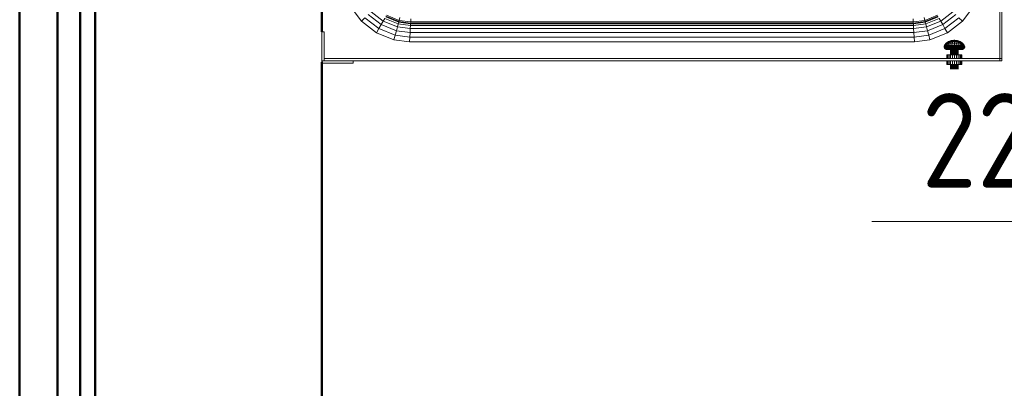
# Model space of a CAD drawing. Header units: millimetres. Extents: x -125 to 25178, y 4748 to 39091.
# Tile 20 of 118: x 11098 to 12401, y 36175 to 36662. Entities that reach past the tile are written whole.
import ezdxf

# ---------------------------------------------------------------- set-up
doc = ezdxf.new("R2010")
doc.units = ezdxf.units.MM
for name, color, linetype, lineweight in [('A-PART-____-MCUT', 2, 'Continuous', 50), ('A-PART-____-OTLN', 2, 'Continuous', 20), ('A-WALL-____-MCUT', 113, 'Continuous', 50), ('A-WALL-____-OTLN', 113, 'Continuous', 20), ('M-EQPM-___-IDEN', 50, 'Continuous', 20), ('M-EQPM-____-OTLN', 50, 'Continuous', 20)]:
    doc.layers.add(name, color=color, linetype=linetype, lineweight=lineweight)
doc.styles.add('GOST Common_1', font='GOST_Common.ttf', dxfattribs={"width": 0.9, "height": 125})

# ---------------------------------------------------------------- blocks, each defined once
blk = doc.blocks.new('Прямая форма - Masonry Block - Structural-612727-В_Этаж 03_Отопление')
at = {"layer": 'A-WALL-____-MCUT', "color": 9}
for p, q in [((2341.5, 400), (0, 400)), ((4120, 400), (2381.5, 400)), ((1247.8, 100), (4120, 100))]:
    blk.add_line(p, q, dxfattribs=at)
blk = doc.blocks.new('Прямая форма - Gypsum Plasterboard - Waterproof-612728-В_Этаж 03_Отопление')
at = {"layer": 'A-WALL-____-MCUT', "color": 9}
for p, q in [((4120, 50), (1247.8, 50)), ((1247.8, 0), (4120, 0))]:
    blk.add_line(p, q, dxfattribs=at)
blk = doc.blocks.new('Прямая форма - Concrete - Structural-612729-В_Этаж 03_Отопление')
at = {"layer": 'A-WALL-____-MCUT', "color": 9}
for p, q in [((4120, 100), (1247.8, 100)), ((1247.8, 80), (4120, 80))]:
    blk.add_line(p, q, dxfattribs=at)
blk = doc.blocks.new('Прямая форма - Insulation - Thermal Break-612730-В_Этаж 03_Отопление')
at = {"layer": 'A-WALL-____-MCUT', "color": 9}
for p, q in [((4120, 80), (0, 80)), ((0, 50), (4120, 50))]:
    blk.add_line(p, q, dxfattribs=at)
blk = doc.blocks.new('Прямая форма - SW - 004-612731-В_Этаж 03_Отопление')
for name in ['Прямая форма - Masonry Block - Structural-612727-В_Этаж 03_Отопление', 'Прямая форма - Concrete - Structural-612729-В_Этаж 03_Отопление', 'Прямая форма - Insulation - Thermal Break-612730-В_Этаж 03_Отопление', 'Прямая форма - Gypsum Plasterboard - Waterproof-612728-В_Этаж 03_Отопление']:
    blk.add_blockref(name, (0, 0))
blk = doc.blocks.new('Family - Masonry Block - Structural-612733-В_Этаж 03_Отопление')
at = {"layer": 'A-PART-____-MCUT', "color": 9}
for p, q in [((2341.5, 400), (0, 400)), ((4120, 400), (2381.5, 400)), ((1247.8, 100), (4120, 100))]:
    blk.add_line(p, q, dxfattribs=at)
blk = doc.blocks.new('Family - Gypsum Plasterboard - Waterproof-612737-В_Этаж 03_Отопление')
at = {"layer": 'A-PART-____-MCUT', "color": 9}
for p, q in [((4120, 50), (1247.8, 50)), ((1247.8, 0), (4120, 0))]:
    blk.add_line(p, q, dxfattribs=at)
blk = doc.blocks.new('Family - Concrete - Structural-612739-В_Этаж 03_Отопление')
at = {"layer": 'A-PART-____-MCUT', "color": 9}
for p, q in [((4120, 100), (1247.8, 100)), ((1247.8, 80), (4120, 80))]:
    blk.add_line(p, q, dxfattribs=at)
blk = doc.blocks.new('Family - Insulation - Thermal Break-612741-В_Этаж 03_Отопление')
at = {"layer": 'A-PART-____-MCUT', "color": 9}
for p, q in [((4120, 80), (0, 80)), ((0, 50), (4120, 50))]:
    blk.add_line(p, q, dxfattribs=at)
blk = doc.blocks.new('Прямая форма - V line-612885-В_Этаж 03_Отопление')
at = {"layer": 'M-EQPM-____-OTLN', "color": 253}
for p, q in [((447, -447), (447, 273)), ((450, 270), (450, -447)), ((-412.8, -377.8), (-397.6, -397.6)), ((412.8, -377.8), (397.6, -397.6)), ((-388.7, -388.7), (-371.5, -401.8)), ((-385, -385), (-368.9, -397.3)), ((-347.9, -396.6), (-364.5, -389.7)), ((364.5, -389.7), (347.9, -396.6)), ((385, -385), (368.9, -397.3)), ((388.7, -388.7), (371.5, -401.8)), ((-397.6, -397.6), (-393, -393)), ((-397.6, -397.6), (-377.8, -412.8)), ((-393, -393), (-374.5, -407.1)), ((-374.5, -407.1), (-371.5, -401.8)), ((-371.5, -401.8), (-368.9, -397.3)), ((-371.5, -401.8), (-351.5, -410.1)), ((-368.9, -397.3), (-366.9, -393.8)), ((-368.9, -397.3), (-350.1, -405.1)), ((-366.9, -393.8), (-349.1, -401.2)), ((-365.6, -391.7), (-348.4, -398.8)), ((-365.2, -390.9), (-348.2, -397.9)), ((-350.1, -405.1), (-349.1, -401.2)), ((-349.1, -401.2), (-348.4, -398.8)), ((-349.1, -401.2), (-332.8, -403.3)), ((-348.4, -398.8), (-348.2, -397.9)), ((-348.4, -398.8), (-332.7, -400.9)), ((-348.2, -397.9), (-347.9, -396.6)), ((-348.2, -397.9), (-332.6, -400)), ((-347.9, -396.6), (-346.8, -392.7)), ((-332.5, -398.6), (-347.9, -396.6)), ((-333.1, -407.3), (-332.8, -403.3)), ((-332.8, -403.3), (-332.7, -400.9)), ((-332.8, -403.3), (332.8, -403.3)), ((-332.7, -400.9), (-332.6, -400)), ((-332.7, -400.9), (332.7, -400.9)), ((-332.6, -400), (-332.5, -398.6)), ((-332.6, -400), (332.6, -400)), ((-332.5, -398.6), (-332.3, -394.6)), ((332.5, -398.6), (-332.5, -398.6)), ((332.5, -398.6), (332.3, -394.6)), ((347.9, -396.6), (332.5, -398.6)), ((332.6, -400), (332.5, -398.6)), ((332.6, -400), (348.2, -397.9)), ((332.7, -400.9), (332.6, -400)), ((332.7, -400.9), (348.4, -398.8)), ((332.8, -403.3), (332.7, -400.9)), ((332.8, -403.3), (349.1, -401.2)), ((333.1, -407.3), (332.8, -403.3)), ((347.9, -396.6), (346.8, -392.7)), ((348.2, -397.9), (347.9, -396.6)), ((348.2, -397.9), (365.2, -390.9)), ((348.4, -398.8), (348.2, -397.9)), ((348.4, -398.8), (365.6, -391.7)), ((349.1, -401.2), (348.4, -398.8)), ((349.1, -401.2), (366.9, -393.8)), ((350.1, -405.1), (349.1, -401.2)), ((350.1, -405.1), (368.9, -397.3)), ((371.5, -401.8), (351.5, -410.1)), ((368.9, -397.3), (366.9, -393.8)), ((368.9, -397.3), (371.5, -401.8)), ((371.5, -401.8), (374.5, -407.1)), ((393, -393), (374.5, -407.1)), ((397.6, -397.6), (377.8, -412.8)), ((393, -393), (397.6, -397.6)), ((-447, -411.5), (-450, -411.5)), ((-450, -411.5), (-450, -450)), ((-447, -447), (-447, -411.5)), ((-377.8, -412.8), (-374.5, -407.1)), ((-354.7, -422.3), (-377.8, -412.8)), ((-374.5, -407.1), (-353, -416)), ((-354.7, -422.3), (-353, -416)), ((-353, -416), (-351.5, -410.1)), ((-353, -416), (-333.8, -418.5)), ((-351.5, -410.1), (-350.1, -405.1)), ((-351.5, -410.1), (-333.4, -412.5)), ((-350.1, -405.1), (-333.1, -407.3)), ((-333.8, -418.5), (-333.4, -412.5)), ((-333.4, -412.5), (-333.1, -407.3)), ((-333.4, -412.5), (333.4, -412.5)), ((-333.1, -407.3), (333.1, -407.3)), ((333.1, -407.3), (350.1, -405.1)), ((333.4, -412.5), (333.1, -407.3)), ((351.5, -410.1), (333.4, -412.5)), ((333.8, -418.5), (333.4, -412.5)), ((353, -416), (333.8, -418.5)), ((351.5, -410.1), (350.1, -405.1)), ((351.5, -410.1), (353, -416)), ((374.5, -407.1), (353, -416)), ((353, -416), (354.7, -422.3)), ((377.8, -412.8), (354.7, -422.3)), ((374.5, -407.1), (377.8, -412.8)), ((-334.3, -425), (-354.7, -422.3)), ((-333.8, -418.5), (-334.3, -425)), ((334.3, -425), (-334.3, -425)), ((333.8, -418.5), (-333.8, -418.5)), ((333.8, -418.5), (334.3, -425)), ((354.7, -422.3), (334.3, -425)), ((373.5, -430), (373.9, -429.1)), ((373.9, -429.1), (376.3, -426.4)), ((374.4, -429.1), (373.9, -429.1)), ((373.9, -429.1), (374.4, -429.1)), ((373.9, -430), (374.4, -429.1)), ((373.9, -430), (374.4, -429.1)), ((374.4, -429.1), (376.7, -426.4)), ((374.4, -429.1), (375.7, -429.1)), ((375.3, -430), (375.7, -429.1)), ((375.7, -429.1), (377.8, -426.4)), ((375.7, -429.1), (377.8, -429.1)), ((376.3, -426.4), (379.3, -424.4)), ((376.7, -426.4), (376.3, -426.4)), ((376.3, -426.4), (376.7, -426.4)), ((376.7, -426.4), (379.6, -424.4)), ((376.7, -426.4), (377.8, -426.4)), ((377.8, -429.1), (377.4, -430)), ((377.8, -426.4), (380.3, -424.4)), ((377.8, -426.4), (379.5, -426.4)), ((379.5, -426.4), (377.8, -429.1)), ((377.8, -429.1), (380.5, -429.1)), ((379.3, -424.4), (382.7, -423.1)), ((381.5, -424.4), (379.5, -426.4)), ((379.5, -426.4), (381.7, -426.4)), ((379.6, -424.4), (382.8, -423.1)), ((379.6, -424.4), (382.8, -423.1)), ((379.6, -424.4), (380.3, -424.4)), ((380.5, -429.1), (380.2, -430)), ((380.3, -424.4), (383.2, -423.1)), ((380.3, -424.4), (383.2, -423.1)), ((380.3, -424.4), (381.5, -424.4)), ((381.7, -426.4), (380.5, -429.1)), ((380.5, -429.1), (383.6, -429.1)), ((383.9, -423.1), (381.5, -424.4)), ((381.5, -424.4), (383.1, -424.4)), ((383.1, -424.4), (381.7, -426.4)), ((381.7, -426.4), (384.2, -426.4)), ((382.7, -423.1), (386.2, -422.7)), ((382.8, -423.1), (382.7, -423.1)), ((382.7, -423.1), (382.8, -423.1)), ((382.8, -423.1), (386.2, -422.7)), ((382.8, -423.1), (386.2, -422.7)), ((383.2, -423.1), (382.8, -423.1)), ((382.8, -423.1), (383.2, -423.1)), ((384.8, -423.1), (383.1, -424.4)), ((383.1, -424.4), (385, -424.4)), ((383.2, -423.1), (386.3, -422.7)), ((383.2, -423.1), (386.3, -422.7)), ((383.9, -423.1), (383.2, -423.1)), ((383.2, -423.1), (383.9, -423.1)), ((383.6, -429.1), (383.5, -430)), ((384.2, -426.4), (383.6, -429.1)), ((383.6, -429.1), (387, -429.1)), ((386.4, -422.7), (383.9, -423.1)), ((383.9, -423.1), (386.4, -422.7)), ((383.9, -423.1), (384.8, -423.1)), ((384.8, -423.1), (383.9, -423.1)), ((385, -424.4), (384.2, -426.4)), ((384.2, -426.4), (387, -426.4)), ((386.6, -422.7), (384.8, -423.1)), ((384.8, -423.1), (386.6, -422.7)), ((384.8, -423.1), (385.9, -423.1)), ((385.9, -423.1), (384.8, -423.1)), ((385.9, -423.1), (385, -424.4)), ((385, -424.4), (387, -424.4)), ((386.8, -422.7), (385.9, -423.1)), ((385.9, -423.1), (386.8, -422.7)), ((385.9, -423.1), (387, -423.1)), ((386.3, -422.7), (386.2, -422.7)), ((386.2, -422.7), (386.2, -422.7)), ((386.2, -422.7), (386.2, -422.7)), ((386.2, -422.7), (386.3, -422.7)), ((386.4, -422.7), (386.3, -422.7)), ((386.3, -422.7), (386.4, -422.7)), ((386.6, -422.7), (386.4, -422.7)), ((386.4, -422.7), (386.6, -422.7)), ((386.8, -422.7), (386.6, -422.7)), ((386.8, -422.7), (386.6, -422.7)), ((387, -422.7), (386.8, -422.7)), ((387, -422.7), (386.8, -422.7)), ((387, -423.1), (387, -422.7)), ((387.2, -422.7), (387, -422.7)), ((387.2, -422.7), (387, -422.7)), ((387, -423.1), (387, -422.7)), ((387, -424.4), (387, -423.1)), ((387, -423.1), (388.1, -423.1)), ((387, -426.4), (387, -424.4)), ((387, -424.4), (389, -424.4)), ((387, -429.1), (387, -426.4)), ((387, -426.4), (389.8, -426.4)), ((387, -430), (387, -429.1)), ((387, -429.1), (390.4, -429.1)), ((388.1, -423.1), (387.2, -422.7)), ((387.2, -422.7), (387.4, -422.7)), ((387.4, -422.7), (387.2, -422.7)), ((388.1, -423.1), (387.2, -422.7)), ((387.4, -422.7), (387.6, -422.7)), ((387.6, -422.7), (387.4, -422.7)), ((389.2, -423.1), (387.4, -422.7)), ((389.2, -423.1), (387.4, -422.7)), ((387.6, -422.7), (387.7, -422.7)), ((387.7, -422.7), (387.6, -422.7)), ((390.1, -423.1), (387.6, -422.7)), ((390.1, -423.1), (387.6, -422.7)), ((387.7, -422.7), (387.8, -422.7)), ((387.8, -422.7), (387.7, -422.7)), ((390.8, -423.1), (387.7, -422.7)), ((390.8, -423.1), (387.7, -422.7)), ((387.8, -422.7), (387.8, -422.7)), ((387.8, -422.7), (387.8, -422.7)), ((391.2, -423.1), (387.8, -422.7)), ((391.3, -423.1), (387.8, -422.7)), ((391.2, -423.1), (387.8, -422.7)), ((389, -424.4), (388.1, -423.1)), ((388.1, -423.1), (389.2, -423.1)), ((389.2, -423.1), (388.1, -423.1)), ((389.8, -426.4), (389, -424.4)), ((389, -424.4), (390.9, -424.4)), ((389.2, -423.1), (390.1, -423.1)), ((390.1, -423.1), (389.2, -423.1)), ((390.9, -424.4), (389.2, -423.1)), ((390.4, -429.1), (389.8, -426.4)), ((389.8, -426.4), (392.3, -426.4)), ((390.1, -423.1), (390.8, -423.1)), ((390.8, -423.1), (390.1, -423.1)), ((392.5, -424.4), (390.1, -423.1)), ((390.5, -430), (390.4, -429.1)), ((390.4, -429.1), (393.5, -429.1)), ((393.7, -424.4), (390.8, -423.1)), ((390.9, -424.4), (392.5, -424.4)), ((392.3, -426.4), (390.9, -424.4)), ((391.2, -423.1), (391.3, -423.1)), ((391.3, -423.1), (391.2, -423.1)), ((394.4, -424.4), (391.2, -423.1)), ((394.4, -424.4), (391.2, -423.1)), ((394.7, -424.4), (391.3, -423.1)), ((392.3, -426.4), (394.5, -426.4)), ((393.5, -429.1), (392.3, -426.4)), ((392.5, -424.4), (393.7, -424.4)), ((394.5, -426.4), (392.5, -424.4)), ((393.5, -429.1), (396.2, -429.1)), ((393.8, -430), (393.5, -429.1)), ((393.7, -424.4), (394.4, -424.4)), ((396.2, -426.4), (393.7, -424.4)), ((397.3, -426.4), (394.4, -424.4)), ((394.5, -426.4), (396.2, -426.4)), ((396.2, -429.1), (394.5, -426.4)), ((397.7, -426.4), (394.7, -424.4)), ((396.2, -426.4), (397.3, -426.4)), ((398.3, -429.1), (396.2, -426.4)), ((396.2, -429.1), (398.3, -429.1)), ((396.6, -430), (396.2, -429.1)), ((397.3, -426.4), (397.7, -426.4)), ((397.7, -426.4), (397.3, -426.4)), ((399.6, -429.1), (397.3, -426.4)), ((400.1, -429.1), (397.7, -426.4)), ((398.3, -429.1), (399.6, -429.1)), ((398.7, -430), (398.3, -429.1)), ((399.6, -429.1), (400.1, -429.1)), ((400.1, -429.1), (399.6, -429.1)), ((400.1, -430), (399.6, -429.1)), ((400.1, -430), (399.6, -429.1)), ((400.5, -430), (400.1, -429.1)), ((373.3, -431), (373.5, -430)), ((373.7, -431), (373.3, -431)), ((373.3, -431), (373.7, -431)), ((373.3, -432), (373.3, -431)), ((373.8, -432), (373.3, -432)), ((373.3, -432), (373.8, -432)), ((373.7, -433), (373.3, -432)), ((373.9, -430), (373.5, -430)), ((373.5, -430), (373.9, -430)), ((373.7, -431), (373.9, -430)), ((373.7, -431), (373.9, -430)), ((373.7, -431), (375.1, -431)), ((373.8, -432), (373.7, -431)), ((374.1, -433), (373.7, -433)), ((373.7, -433), (374.1, -433)), ((374.3, -433.8), (373.7, -433)), ((373.8, -432), (375.2, -432)), ((374.1, -433), (373.8, -432)), ((374.1, -433), (373.8, -432)), ((375.3, -430), (373.9, -430)), ((373.9, -430), (375.3, -430)), ((375.5, -433), (374.1, -433)), ((374.1, -433), (375.5, -433)), ((374.7, -433.8), (374.1, -433)), ((374.7, -433.8), (374.1, -433)), ((374.7, -433.8), (374.3, -433.8)), ((374.3, -433.8), (374.7, -433.8)), ((375.1, -434.5), (374.3, -433.8)), ((376, -433.8), (374.7, -433.8)), ((374.7, -433.8), (376, -433.8)), ((375.5, -434.5), (374.7, -433.8)), ((375.5, -434.5), (374.7, -433.8)), ((375.1, -431), (375.3, -430)), ((375.1, -431), (377.3, -431)), ((375.2, -432), (375.1, -431)), ((375.5, -434.5), (375.1, -434.5)), ((375.1, -434.5), (375.5, -434.5)), ((376, -434.9), (375.1, -434.5)), ((375.2, -432), (377.3, -432)), ((375.5, -433), (375.2, -432)), ((375.3, -430), (377.4, -430)), ((375.5, -433), (377.6, -433)), ((376, -433.8), (375.5, -433)), ((376.7, -434.5), (375.5, -434.5)), ((375.5, -434.5), (376.7, -434.5)), ((376.4, -434.9), (375.5, -434.5)), ((376.4, -434.9), (375.5, -434.5)), ((376, -433.8), (378, -433.8)), ((376.7, -434.5), (376, -433.8)), ((376.7, -434.5), (376, -433.8)), ((376.4, -434.9), (376, -434.9)), ((376, -434.9), (376.4, -434.9)), ((377, -435), (376, -434.9)), ((377.5, -434.9), (376.4, -434.9)), ((376.4, -434.9), (377.5, -434.9)), ((377.3, -435), (376.4, -434.9)), ((377.3, -435), (376.4, -434.9)), ((378.6, -434.5), (376.7, -434.5)), ((376.7, -434.5), (378.6, -434.5)), ((377.5, -434.9), (376.7, -434.5)), ((377.5, -434.9), (376.7, -434.5)), ((377.3, -435), (377, -435)), ((377, -435), (377.3, -435)), ((377, -442.2), (377.3, -442.2)), ((377, -442.2), (377, -447)), ((377.4, -430), (377.3, -431)), ((377.3, -431), (380.1, -431)), ((377.3, -431), (377.3, -432)), ((377.3, -432), (380.2, -432)), ((377.3, -432), (377.6, -433)), ((378.3, -435), (377.3, -435)), ((377.3, -435), (378.3, -435)), ((377.3, -442.2), (378.3, -442.2)), ((377.3, -442.2), (377.3, -447)), ((377.4, -430), (380.2, -430)), ((379.2, -434.9), (377.5, -434.9)), ((377.5, -434.9), (379.2, -434.9)), ((378.3, -435), (377.5, -434.9)), ((378.3, -435), (377.5, -434.9)), ((377.6, -433), (380.3, -433)), ((377.6, -433), (378, -433.8)), ((378, -433.8), (380.6, -433.8)), ((378, -433.8), (378.6, -434.5)), ((379.9, -435), (378.3, -435)), ((378.3, -435), (379.9, -435)), ((378.3, -442.2), (379.9, -442.2)), ((378.3, -442.2), (378.3, -447)), ((378.6, -434.5), (381, -434.5)), ((378.6, -434.5), (379.2, -434.9)), ((379.2, -434.9), (378.6, -434.5)), ((379.2, -434.9), (381.5, -434.9)), ((381.5, -434.9), (379.2, -434.9)), ((379.2, -434.9), (379.9, -435)), ((379.9, -435), (379.2, -434.9)), ((379.9, -435), (382, -435)), ((382, -435), (379.9, -435)), ((379.9, -442.2), (382, -442.2)), ((379.9, -442.2), (379.9, -447)), ((380.2, -430), (380.1, -431)), ((380.1, -431), (383.4, -431)), ((380.1, -431), (380.2, -432)), ((380.2, -430), (383.5, -430)), ((380.2, -432), (383.5, -432)), ((380.2, -432), (380.3, -433)), ((380.3, -433), (383.6, -433)), ((380.3, -433), (380.6, -433.8)), ((380.6, -433.8), (383.7, -433.8)), ((380.6, -433.8), (381, -434.5)), ((381, -434.5), (383.9, -434.5)), ((381, -434.5), (381.5, -434.9)), ((381.5, -434.9), (381, -434.5)), ((381.5, -434.9), (384.2, -434.9)), ((381.5, -434.9), (382, -435)), ((384.2, -434.9), (381.5, -434.9)), ((382, -435), (381.5, -434.9)), ((382, -435), (384.4, -435)), ((382.2, -435), (382, -435)), ((382, -435), (382.2, -435)), ((382, -442.2), (382, -435)), ((382, -442.2), (384.4, -442.2)), ((382, -442.2), (382, -447)), ((382.2, -435), (382.7, -435)), ((382.2, -442.2), (382.2, -435)), ((382.7, -435), (383.5, -435)), ((382.7, -442.2), (382.7, -435)), ((383.5, -430), (383.4, -431)), ((383.4, -431), (387, -431)), ((383.4, -431), (383.5, -432)), ((383.5, -430), (387, -430)), ((383.5, -432), (387, -432)), ((383.5, -432), (383.6, -433)), ((383.5, -435), (384.5, -435)), ((383.5, -435), (383.5, -442.2)), ((383.6, -433), (387, -433)), ((383.6, -433), (383.7, -433.8)), ((383.7, -433.8), (387, -433.8)), ((383.7, -433.8), (383.9, -434.5)), ((383.9, -434.5), (387, -434.5)), ((383.9, -434.5), (384.2, -434.9)), ((384.2, -434.9), (383.9, -434.5)), ((384.2, -434.9), (387, -434.9)), ((384.2, -434.9), (384.4, -435)), ((387, -434.9), (384.2, -434.9)), ((384.4, -435), (384.2, -434.9)), ((384.4, -435), (387, -435)), ((384.4, -442.2), (387, -442.2)), ((384.4, -442.2), (384.4, -447)), ((384.5, -435), (385.7, -435)), ((384.5, -435), (384.5, -442.2)), ((385.7, -435), (387, -435)), ((385.7, -435), (385.7, -442.2)), ((387, -431), (387, -430)), ((387, -430), (390.5, -430)), ((387, -432), (387, -431)), ((387, -431), (390.6, -431)), ((387, -433), (387, -432)), ((387, -432), (390.5, -432)), ((387, -433.8), (387, -433)), ((387, -433), (390.4, -433)), ((387, -434.5), (387, -433.8)), ((387, -433.8), (390.3, -433.8)), ((387, -434.9), (387, -434.5)), ((387, -434.5), (390.1, -434.5)), ((387, -434.9), (387, -434.5)), ((387, -435), (387, -434.9)), ((387, -434.9), (389.8, -434.9)), ((389.8, -434.9), (387, -434.9)), ((387, -435), (387, -434.9)), ((387, -435), (389.6, -435)), ((387, -442.2), (387, -435)), ((387, -435), (388.3, -435)), ((387, -447), (387, -442.2)), ((387, -442.2), (389.6, -442.2)), ((388.3, -442.2), (388.3, -435)), ((388.3, -435), (389.5, -435)), ((389.5, -435), (390.5, -435)), ((389.5, -442.2), (389.5, -435)), ((389.6, -435), (389.8, -434.9)), ((389.6, -435), (389.8, -434.9)), ((389.6, -435), (392, -435)), ((389.6, -447), (389.6, -442.2)), ((389.6, -442.2), (392, -442.2)), ((389.8, -434.9), (390.1, -434.5)), ((389.8, -434.9), (390.1, -434.5)), ((389.8, -434.9), (392.5, -434.9)), ((392.5, -434.9), (389.8, -434.9)), ((390.1, -434.5), (390.3, -433.8)), ((390.1, -434.5), (393, -434.5)), ((390.3, -433.8), (390.4, -433)), ((390.3, -433.8), (393.4, -433.8)), ((390.4, -433), (390.5, -432)), ((390.4, -433), (393.7, -433)), ((390.6, -431), (390.5, -430)), ((390.5, -430), (393.8, -430)), ((390.5, -432), (390.6, -431)), ((390.5, -432), (393.8, -432)), ((390.5, -435), (391.3, -435)), ((390.5, -442.2), (390.5, -435)), ((390.6, -431), (393.9, -431)), ((391.3, -435), (391.8, -435)), ((391.3, -442.2), (391.3, -435)), ((391.8, -435), (392, -435)), ((392, -435), (391.8, -435)), ((391.8, -442.2), (391.8, -435)), ((392, -435), (392.5, -434.9)), ((392, -435), (392.5, -434.9)), ((392, -435), (394.1, -435)), ((394.1, -435), (392, -435)), ((392, -442.2), (392, -435)), ((392, -442.2), (394.1, -442.2)), ((392, -442.2), (392, -447)), ((392.5, -434.9), (393, -434.5)), ((392.5, -434.9), (393, -434.5)), ((392.5, -434.9), (394.8, -434.9)), ((394.8, -434.9), (392.5, -434.9)), ((393, -434.5), (393.4, -433.8)), ((393, -434.5), (395.4, -434.5)), ((393.4, -433.8), (393.7, -433)), ((393.4, -433.8), (396, -433.8)), ((393.7, -433), (393.8, -432)), ((393.7, -433), (396.4, -433)), ((393.8, -430), (396.6, -430)), ((393.9, -431), (393.8, -430)), ((393.8, -432), (393.9, -431)), ((393.8, -432), (396.7, -432)), ((393.9, -431), (396.7, -431)), ((394.1, -435), (394.8, -434.9)), ((394.1, -435), (394.8, -434.9)), ((394.1, -435), (395.7, -435)), ((395.7, -435), (394.1, -435)), ((394.1, -442.2), (395.7, -442.2)), ((394.1, -442.2), (394.1, -447)), ((394.8, -434.9), (395.4, -434.5)), ((394.8, -434.9), (395.4, -434.5)), ((394.8, -434.9), (396.5, -434.9)), ((396.5, -434.9), (394.8, -434.9)), ((395.4, -434.5), (396, -433.8)), ((395.4, -434.5), (397.3, -434.5)), ((397.3, -434.5), (395.4, -434.5)), ((395.7, -435), (396.5, -434.9)), ((395.7, -435), (396.5, -434.9)), ((395.7, -435), (396.7, -435)), ((396.7, -435), (395.7, -435)), ((395.7, -442.2), (396.7, -442.2)), ((395.7, -442.2), (395.7, -447)), ((396, -433.8), (396.4, -433)), ((396, -433.8), (398, -433.8)), ((396.4, -433), (396.7, -432)), ((396.4, -433), (398.5, -433)), ((396.5, -434.9), (397.3, -434.5)), ((396.5, -434.9), (397.3, -434.5)), ((396.5, -434.9), (397.6, -434.9)), ((397.6, -434.9), (396.5, -434.9)), ((396.6, -430), (398.7, -430)), ((396.7, -431), (396.6, -430)), ((396.7, -431), (398.9, -431)), ((396.7, -432), (396.7, -431)), ((396.7, -432), (398.8, -432)), ((396.7, -435), (397.6, -434.9)), ((396.7, -435), (397.6, -434.9)), ((396.7, -435), (397, -435)), ((397, -435), (396.7, -435)), ((396.7, -442.2), (397, -442.2)), ((396.7, -442.2), (396.7, -447)), ((397, -435), (398, -434.9)), ((397, -442.2), (397, -447)), ((397.3, -434.5), (398, -433.8)), ((397.3, -434.5), (398, -433.8)), ((397.3, -434.5), (398.5, -434.5)), ((398.5, -434.5), (397.3, -434.5)), ((397.6, -434.9), (398.5, -434.5)), ((397.6, -434.9), (398.5, -434.5)), ((397.6, -434.9), (398, -434.9)), ((398, -434.9), (397.6, -434.9)), ((398, -433.8), (398.5, -433)), ((398, -433.8), (399.3, -433.8)), ((399.3, -433.8), (398, -433.8)), ((398, -434.9), (398.9, -434.5)), ((398.5, -433), (398.8, -432)), ((398.5, -433), (399.9, -433)), ((399.9, -433), (398.5, -433)), ((398.5, -434.5), (399.3, -433.8)), ((398.5, -434.5), (399.3, -433.8)), ((398.5, -434.5), (398.9, -434.5)), ((398.9, -434.5), (398.5, -434.5)), ((398.7, -430), (400.1, -430)), ((400.1, -430), (398.7, -430)), ((398.9, -431), (398.7, -430)), ((398.8, -432), (398.9, -431)), ((398.8, -432), (400.2, -432)), ((398.9, -431), (400.3, -431)), ((398.9, -434.5), (399.7, -433.8)), ((399.3, -433.8), (399.9, -433)), ((399.3, -433.8), (399.9, -433)), ((399.3, -433.8), (399.7, -433.8)), ((399.7, -433.8), (399.3, -433.8)), ((399.7, -433.8), (400.3, -433)), ((399.9, -433), (400.2, -432)), ((399.9, -433), (400.2, -432)), ((399.9, -433), (400.3, -433)), ((400.3, -433), (399.9, -433)), ((400.3, -431), (400.1, -430)), ((400.2, -432), (400.3, -431)), ((400.2, -432), (400.7, -432)), ((400.7, -432), (400.2, -432)), ((400.3, -431), (400.7, -431)), ((400.7, -431), (400.3, -431)), ((400.3, -433), (400.7, -432)), ((400.7, -431), (400.5, -430)), ((400.7, -432), (400.7, -431)), ((-450, -450), (-447, -450)), ((-450, -451.5), (-450, -450)), ((-449.8, -450.8), (-448.5, -450)), ((-449.8, -450.8), (-449.8, -452.3)), ((-449.8, -452.3), (-448.5, -453)), ((-448.5, -450), (-447, -450)), ((-448.5, -453), (-408.5, -453)), ((-447, -447), (447, -447)), ((-447, -450), (-447, -447)), ((447, -450), (-447, -450)), ((-408.5, -453), (-408.5, -450)), ((377, -450), (377, -454.8)), ((377.3, -454.8), (377, -454.8)), ((377.3, -450), (377.3, -454.8)), ((378.3, -454.8), (377.3, -454.8)), ((378.3, -450), (378.3, -454.8)), ((379.9, -454.8), (378.3, -454.8)), ((379.9, -450), (379.9, -454.8)), ((382, -454.8), (379.9, -454.8)), ((382, -450), (382, -454.8)), ((382, -454.8), (382, -462)), ((384.4, -454.8), (382, -454.8)), ((382.2, -454.8), (382.2, -462)), ((382.7, -454.8), (382.7, -462)), ((383.5, -454.8), (383.5, -462)), ((384.4, -450), (384.4, -454.8)), ((387, -454.8), (384.4, -454.8)), ((384.5, -454.8), (384.5, -462)), ((385.7, -454.8), (385.7, -462)), ((387, -454.8), (387, -450)), ((387, -462), (387, -454.8)), ((389.6, -454.8), (387, -454.8)), ((388.3, -462), (388.3, -454.8)), ((389.5, -454.8), (389.5, -462)), ((389.6, -454.8), (389.6, -450)), ((392, -454.8), (389.6, -454.8)), ((390.5, -454.8), (390.5, -462)), ((391.3, -454.8), (391.3, -462)), ((391.8, -454.8), (391.8, -462)), ((392, -450), (392, -454.8)), ((392, -454.8), (392, -462)), ((394.1, -454.8), (392, -454.8)), ((394.1, -450), (394.1, -454.8)), ((395.7, -454.8), (394.1, -454.8)), ((395.7, -450), (395.7, -454.8)), ((396.7, -454.8), (395.7, -454.8)), ((396.7, -450), (396.7, -454.8)), ((397, -454.8), (396.7, -454.8)), ((397, -450), (397, -454.8)), ((447, -447), (447, -450)), ((450, -447), (447, -447)), ((450, -450), (447, -450)), ((450, -447), (450, -450)), ((373.7, -464), (373.3, -465)), ((373.8, -465), (373.3, -465)), ((373.3, -465), (373.3, -466)), ((373.3, -465), (373.8, -465)), ((373.7, -466), (373.3, -466)), ((373.3, -466), (373.5, -467)), ((373.3, -466), (373.7, -466)), ((373.9, -467), (373.5, -467)), ((373.5, -467), (373.9, -467.9)), ((373.5, -467), (373.9, -467)), ((374.3, -463.2), (373.7, -464)), ((374.1, -464), (373.7, -464)), ((373.7, -464), (374.1, -464)), ((373.8, -465), (373.7, -466)), ((375.1, -466), (373.7, -466)), ((373.7, -466), (373.9, -467)), ((373.7, -466), (373.9, -467)), ((374.1, -464), (373.8, -465)), ((374.1, -464), (373.8, -465)), ((375.2, -465), (373.8, -465)), ((375.3, -467), (373.9, -467)), ((373.9, -467), (374.4, -467.9)), ((373.9, -467), (374.4, -467.9)), ((373.9, -467), (375.3, -467)), ((374.4, -467.9), (373.9, -467.9)), ((373.9, -467.9), (376.3, -470.6)), ((373.9, -467.9), (374.4, -467.9)), ((374.7, -463.2), (374.1, -464)), ((374.7, -463.2), (374.1, -464)), ((375.5, -464), (374.1, -464)), ((374.1, -464), (375.5, -464)), ((375.1, -462.5), (374.3, -463.2)), ((374.7, -463.2), (374.3, -463.2)), ((374.3, -463.2), (374.7, -463.2)), ((375.7, -467.9), (374.4, -467.9)), ((374.4, -467.9), (376.7, -470.6)), ((375.5, -462.5), (374.7, -463.2)), ((375.5, -462.5), (374.7, -463.2)), ((376, -463.2), (374.7, -463.2)), ((374.7, -463.2), (376, -463.2)), ((376, -462.1), (375.1, -462.5)), ((375.5, -462.5), (375.1, -462.5)), ((375.1, -462.5), (375.5, -462.5)), ((375.2, -465), (375.1, -466)), ((377.3, -466), (375.1, -466)), ((375.1, -466), (375.3, -467)), ((375.5, -464), (375.2, -465)), ((377.3, -465), (375.2, -465)), ((377.4, -467), (375.3, -467)), ((375.3, -467), (375.7, -467.9)), ((376.4, -462.1), (375.5, -462.5)), ((376.4, -462.1), (375.5, -462.5)), ((376.7, -462.5), (375.5, -462.5)), ((375.5, -462.5), (376.7, -462.5)), ((376, -463.2), (375.5, -464)), ((377.6, -464), (375.5, -464)), ((377.8, -467.9), (375.7, -467.9)), ((375.7, -467.9), (377.8, -470.6)), ((377, -462), (376, -462.1)), ((376.4, -462.1), (376, -462.1)), ((376, -462.1), (376.4, -462.1)), ((376.7, -462.5), (376, -463.2)), ((376.7, -462.5), (376, -463.2)), ((378, -463.2), (376, -463.2)), ((377.3, -462), (376.4, -462.1)), ((377.3, -462), (376.4, -462.1)), ((377.5, -462.1), (376.4, -462.1)), ((376.4, -462.1), (377.5, -462.1)), ((377.5, -462.1), (376.7, -462.5)), ((377.5, -462.1), (376.7, -462.5)), ((378.6, -462.5), (376.7, -462.5)), ((376.7, -462.5), (378.6, -462.5)), ((377.3, -462), (377, -462)), ((377, -462), (377.3, -462)), ((378.3, -462), (377.3, -462)), ((377.3, -462), (378.3, -462)), ((377.6, -464), (377.3, -465)), ((380.2, -465), (377.3, -465)), ((377.3, -465), (377.3, -466)), ((380.1, -466), (377.3, -466)), ((377.3, -466), (377.4, -467)), ((380.2, -467), (377.4, -467)), ((377.4, -467), (377.8, -467.9)), ((378.3, -462), (377.5, -462.1)), ((378.3, -462), (377.5, -462.1)), ((379.2, -462.1), (377.5, -462.1)), ((377.5, -462.1), (379.2, -462.1)), ((378, -463.2), (377.6, -464)), ((380.3, -464), (377.6, -464)), ((380.5, -467.9), (377.8, -467.9)), ((377.8, -467.9), (379.5, -470.6)), ((378.6, -462.5), (378, -463.2)), ((380.6, -463.2), (378, -463.2)), ((379.9, -462), (378.3, -462)), ((378.3, -462), (379.9, -462)), ((379.2, -462.1), (378.6, -462.5)), ((379.2, -462.1), (378.6, -462.5)), ((381, -462.5), (378.6, -462.5)), ((379.9, -462), (379.2, -462.1)), ((379.9, -462), (379.2, -462.1)), ((381.5, -462.1), (379.2, -462.1)), ((379.2, -462.1), (381.5, -462.1)), ((382, -462), (379.9, -462)), ((379.9, -462), (382, -462)), ((380.2, -465), (380.1, -466)), ((383.4, -466), (380.1, -466)), ((380.1, -466), (380.2, -467)), ((380.3, -464), (380.2, -465)), ((383.5, -465), (380.2, -465)), ((383.5, -467), (380.2, -467)), ((380.2, -467), (380.5, -467.9)), ((380.6, -463.2), (380.3, -464)), ((383.6, -464), (380.3, -464)), ((383.6, -467.9), (380.5, -467.9)), ((380.5, -467.9), (381.7, -470.6)), ((381, -462.5), (380.6, -463.2)), ((383.7, -463.2), (380.6, -463.2)), ((381.5, -462.1), (381, -462.5)), ((381.5, -462.1), (381, -462.5)), ((383.9, -462.5), (381, -462.5)), ((382, -462), (381.5, -462.1)), ((382, -462), (381.5, -462.1)), ((384.2, -462.1), (381.5, -462.1)), ((381.5, -462.1), (384.2, -462.1)), ((384.4, -462), (382, -462)), ((382.2, -462), (382, -462)), ((382, -462), (382.2, -462)), ((382.7, -462), (382.2, -462)), ((383.5, -462), (382.7, -462)), ((383.5, -465), (383.4, -466)), ((387, -466), (383.4, -466)), ((383.4, -466), (383.5, -467)), ((384.5, -462), (383.5, -462)), ((383.6, -464), (383.5, -465)), ((387, -465), (383.5, -465)), ((387, -467), (383.5, -467)), ((383.5, -467), (383.6, -467.9)), ((383.7, -463.2), (383.6, -464)), ((387, -464), (383.6, -464)), ((387, -467.9), (383.6, -467.9)), ((383.6, -467.9), (384.2, -470.6)), ((383.9, -462.5), (383.7, -463.2)), ((387, -463.2), (383.7, -463.2)), ((384.2, -462.1), (383.9, -462.5)), ((384.2, -462.1), (383.9, -462.5)), ((387, -462.5), (383.9, -462.5)), ((384.4, -462), (384.2, -462.1)), ((384.4, -462), (384.2, -462.1)), ((387, -462.1), (384.2, -462.1)), ((384.2, -462.1), (387, -462.1)), ((387, -462), (384.4, -462)), ((385.7, -462), (384.5, -462)), ((387, -462), (385.7, -462)), ((387, -462.1), (387, -462)), ((389.6, -462), (387, -462)), ((387, -462), (387, -462.1)), ((388.3, -462), (387, -462)), ((387, -462.5), (387, -462.1)), ((389.8, -462.1), (387, -462.1)), ((387, -462.1), (387, -462.5)), ((387, -462.1), (389.8, -462.1)), ((387, -463.2), (387, -462.5)), ((390.1, -462.5), (387, -462.5)), ((387, -464), (387, -463.2)), ((390.3, -463.2), (387, -463.2)), ((387, -465), (387, -464)), ((390.4, -464), (387, -464)), ((387, -466), (387, -465)), ((390.5, -465), (387, -465)), ((387, -467), (387, -466)), ((390.6, -466), (387, -466)), ((387, -467.9), (387, -467)), ((390.5, -467), (387, -467)), ((387, -470.6), (387, -467.9)), ((390.4, -467.9), (387, -467.9)), ((389.5, -462), (388.3, -462)), ((390.5, -462), (389.5, -462)), ((389.8, -462.1), (389.6, -462)), ((389.6, -462), (389.8, -462.1)), ((392, -462), (389.6, -462)), ((390.1, -462.5), (389.8, -462.1)), ((389.8, -462.1), (390.1, -462.5)), ((389.8, -462.1), (392.5, -462.1)), ((392.5, -462.1), (389.8, -462.1)), ((389.8, -470.6), (390.4, -467.9)), ((390.3, -463.2), (390.1, -462.5)), ((393, -462.5), (390.1, -462.5)), ((390.4, -464), (390.3, -463.2)), ((393.4, -463.2), (390.3, -463.2)), ((390.5, -465), (390.4, -464)), ((393.7, -464), (390.4, -464)), ((390.4, -467.9), (390.5, -467)), ((393.5, -467.9), (390.4, -467.9)), ((391.3, -462), (390.5, -462)), ((390.6, -466), (390.5, -465)), ((393.8, -465), (390.5, -465)), ((390.5, -467), (390.6, -466)), ((393.8, -467), (390.5, -467)), ((393.9, -466), (390.6, -466)), ((391.8, -462), (391.3, -462)), ((391.8, -462), (392, -462)), ((392, -462), (391.8, -462)), ((392, -462), (392.5, -462.1)), ((392, -462), (394.1, -462)), ((394.1, -462), (392, -462)), ((392, -462), (392.5, -462.1)), ((393.5, -467.9), (392.3, -470.6)), ((392.5, -462.1), (393, -462.5)), ((392.5, -462.1), (394.8, -462.1)), ((394.8, -462.1), (392.5, -462.1)), ((392.5, -462.1), (393, -462.5)), ((395.4, -462.5), (393, -462.5)), ((393, -462.5), (393.4, -463.2)), ((396, -463.2), (393.4, -463.2)), ((393.4, -463.2), (393.7, -464)), ((393.8, -467), (393.5, -467.9)), ((396.2, -467.9), (393.5, -467.9)), ((396.4, -464), (393.7, -464)), ((393.7, -464), (393.8, -465)), ((396.7, -465), (393.8, -465)), ((393.8, -465), (393.9, -466)), ((393.9, -466), (393.8, -467)), ((396.6, -467), (393.8, -467)), ((396.7, -466), (393.9, -466)), ((394.1, -462), (394.8, -462.1)), ((394.1, -462), (395.7, -462)), ((395.7, -462), (394.1, -462)), ((394.1, -462), (394.8, -462.1)), ((396.2, -467.9), (394.5, -470.6)), ((394.8, -462.1), (395.4, -462.5)), ((394.8, -462.1), (396.5, -462.1)), ((396.5, -462.1), (394.8, -462.1)), ((394.8, -462.1), (395.4, -462.5)), ((395.4, -462.5), (397.3, -462.5)), ((397.3, -462.5), (395.4, -462.5)), ((395.4, -462.5), (396, -463.2)), ((395.7, -462), (396.5, -462.1)), ((395.7, -462), (396.7, -462)), ((396.7, -462), (395.7, -462)), ((395.7, -462), (396.5, -462.1)), ((398, -463.2), (396, -463.2)), ((396, -463.2), (396.4, -464)), ((396.6, -467), (396.2, -467.9)), ((398.3, -467.9), (396.2, -470.6)), ((398.3, -467.9), (396.2, -467.9)), ((398.5, -464), (396.4, -464)), ((396.4, -464), (396.7, -465)), ((396.5, -462.1), (397.3, -462.5)), ((396.5, -462.1), (397.6, -462.1)), ((397.6, -462.1), (396.5, -462.1)), ((396.5, -462.1), (397.3, -462.5)), ((396.7, -466), (396.6, -467)), ((398.7, -467), (396.6, -467)), ((396.7, -462), (397.6, -462.1)), ((396.7, -462), (397, -462)), ((397, -462), (396.7, -462)), ((396.7, -462), (397.6, -462.1)), ((398.8, -465), (396.7, -465)), ((396.7, -465), (396.7, -466)), ((398.9, -466), (396.7, -466)), ((397, -462), (398, -462.1)), ((397.3, -462.5), (398, -463.2)), ((397.3, -462.5), (398.5, -462.5)), ((398.5, -462.5), (397.3, -462.5)), ((397.3, -462.5), (398, -463.2)), ((399.6, -467.9), (397.3, -470.6)), ((397.6, -462.1), (398.5, -462.5)), ((397.6, -462.1), (398, -462.1)), ((398, -462.1), (397.6, -462.1)), ((397.6, -462.1), (398.5, -462.5)), ((400.1, -467.9), (397.7, -470.6)), ((398, -462.1), (398.9, -462.5)), ((398, -463.2), (399.3, -463.2)), ((399.3, -463.2), (398, -463.2)), ((398, -463.2), (398.5, -464)), ((398.7, -467), (398.3, -467.9)), ((399.6, -467.9), (398.3, -467.9)), ((398.5, -462.5), (399.3, -463.2)), ((398.5, -462.5), (398.9, -462.5)), ((398.9, -462.5), (398.5, -462.5)), ((398.5, -462.5), (399.3, -463.2)), ((398.5, -464), (399.9, -464)), ((399.9, -464), (398.5, -464)), ((398.5, -464), (398.8, -465)), ((398.9, -466), (398.7, -467)), ((398.7, -467), (400.1, -467)), ((400.1, -467), (398.7, -467)), ((400.2, -465), (398.8, -465)), ((398.8, -465), (398.9, -466)), ((398.9, -462.5), (399.7, -463.2)), ((400.3, -466), (398.9, -466)), ((399.3, -463.2), (399.9, -464)), ((399.3, -463.2), (399.7, -463.2)), ((399.7, -463.2), (399.3, -463.2)), ((399.3, -463.2), (399.9, -464)), ((400.1, -467), (399.6, -467.9)), ((400.1, -467), (399.6, -467.9)), ((399.6, -467.9), (400.1, -467.9)), ((400.1, -467.9), (399.6, -467.9)), ((399.7, -463.2), (400.3, -464)), ((399.9, -464), (400.2, -465)), ((399.9, -464), (400.3, -464)), ((400.3, -464), (399.9, -464)), ((399.9, -464), (400.2, -465)), ((400.3, -466), (400.1, -467)), ((400.5, -467), (400.1, -467.9)), ((400.2, -465), (400.7, -465)), ((400.7, -465), (400.2, -465)), ((400.2, -465), (400.3, -466)), ((400.3, -464), (400.7, -465)), ((400.3, -466), (400.7, -466)), ((400.7, -466), (400.3, -466)), ((400.7, -466), (400.5, -467)), ((400.7, -465), (400.7, -466)), ((376.7, -470.6), (376.3, -470.6)), ((376.3, -470.6), (379.3, -472.6)), ((376.3, -470.6), (376.7, -470.6)), ((377.8, -470.6), (376.7, -470.6)), ((376.7, -470.6), (379.6, -472.6)), ((379.5, -470.6), (377.8, -470.6)), ((377.8, -470.6), (380.3, -472.6)), ((379.3, -472.6), (382.7, -473.9)), ((381.7, -470.6), (379.5, -470.6)), ((379.5, -470.6), (381.5, -472.6)), ((380.3, -472.6), (379.6, -472.6)), ((379.6, -472.6), (382.8, -473.9)), ((379.6, -472.6), (382.8, -473.9)), ((381.5, -472.6), (380.3, -472.6)), ((380.3, -472.6), (383.2, -473.9)), ((380.3, -472.6), (383.2, -473.9)), ((383.1, -472.6), (381.5, -472.6)), ((381.5, -472.6), (383.9, -473.9)), ((384.2, -470.6), (381.7, -470.6)), ((381.7, -470.6), (383.1, -472.6)), ((382.8, -473.9), (382.7, -473.9)), ((382.7, -473.9), (386.2, -474.3)), ((382.7, -473.9), (382.8, -473.9)), ((383.2, -473.9), (382.8, -473.9)), ((382.8, -473.9), (386.2, -474.3)), ((382.8, -473.9), (386.2, -474.3)), ((382.8, -473.9), (383.2, -473.9)), ((385, -472.6), (383.1, -472.6)), ((383.1, -472.6), (384.8, -473.9)), ((383.9, -473.9), (383.2, -473.9)), ((383.2, -473.9), (386.3, -474.3)), ((383.2, -473.9), (386.3, -474.3)), ((383.2, -473.9), (383.9, -473.9)), ((384.8, -473.9), (383.9, -473.9)), ((383.9, -473.9), (386.4, -474.3)), ((383.9, -473.9), (386.4, -474.3)), ((383.9, -473.9), (384.8, -473.9)), ((387, -470.6), (384.2, -470.6)), ((384.2, -470.6), (385, -472.6)), ((385.9, -473.9), (384.8, -473.9)), ((384.8, -473.9), (386.6, -474.3)), ((384.8, -473.9), (386.6, -474.3)), ((384.8, -473.9), (385.9, -473.9)), ((387, -472.6), (385, -472.6)), ((385, -472.6), (385.9, -473.9)), ((387, -473.9), (385.9, -473.9)), ((385.9, -473.9), (386.8, -474.3)), ((385.9, -473.9), (386.8, -474.3)), ((386.3, -474.3), (386.2, -474.3)), ((386.2, -474.3), (386.2, -474.3)), ((386.2, -474.3), (386.2, -474.3)), ((386.2, -474.3), (386.3, -474.3)), ((386.4, -474.3), (386.3, -474.3)), ((386.3, -474.3), (386.4, -474.3)), ((386.6, -474.3), (386.4, -474.3)), ((386.4, -474.3), (386.6, -474.3)), ((386.8, -474.3), (386.6, -474.3)), ((386.6, -474.3), (386.8, -474.3)), ((386.8, -474.3), (387, -474.3)), ((386.8, -474.3), (387, -474.3)), ((387, -472.6), (387, -470.6)), ((389.8, -470.6), (387, -470.6)), ((387, -473.9), (387, -472.6)), ((389, -472.6), (387, -472.6)), ((387, -474.3), (387, -473.9)), ((388.1, -473.9), (387, -473.9)), ((387, -473.9), (387, -474.3)), ((387, -474.3), (387.2, -474.3)), ((387.2, -474.3), (387, -474.3)), ((387.2, -474.3), (388.1, -473.9)), ((388.1, -473.9), (387.2, -474.3)), ((387.2, -474.3), (387.4, -474.3)), ((387.4, -474.3), (387.2, -474.3)), ((389.2, -473.9), (387.4, -474.3)), ((389.2, -473.9), (387.4, -474.3)), ((387.4, -474.3), (387.6, -474.3)), ((387.6, -474.3), (387.4, -474.3)), ((390.1, -473.9), (387.6, -474.3)), ((390.1, -473.9), (387.6, -474.3)), ((387.6, -474.3), (387.7, -474.3)), ((387.7, -474.3), (387.6, -474.3)), ((390.8, -473.9), (387.7, -474.3)), ((390.8, -473.9), (387.7, -474.3)), ((387.7, -474.3), (387.8, -474.3)), ((387.8, -474.3), (387.7, -474.3)), ((391.2, -473.9), (387.8, -474.3)), ((391.3, -473.9), (387.8, -474.3)), ((391.2, -473.9), (387.8, -474.3)), ((387.8, -474.3), (387.8, -474.3)), ((387.8, -474.3), (387.8, -474.3)), ((388.1, -473.9), (389, -472.6)), ((388.1, -473.9), (389.2, -473.9)), ((389.2, -473.9), (388.1, -473.9)), ((389, -472.6), (389.8, -470.6)), ((390.9, -472.6), (389, -472.6)), ((390.9, -472.6), (389.2, -473.9)), ((389.2, -473.9), (390.1, -473.9)), ((390.1, -473.9), (389.2, -473.9)), ((392.3, -470.6), (389.8, -470.6)), ((392.5, -472.6), (390.1, -473.9)), ((390.1, -473.9), (390.8, -473.9)), ((390.8, -473.9), (390.1, -473.9)), ((393.7, -472.6), (390.8, -473.9)), ((392.3, -470.6), (390.9, -472.6)), ((392.5, -472.6), (390.9, -472.6)), ((394.4, -472.6), (391.2, -473.9)), ((394.4, -472.6), (391.2, -473.9)), ((391.2, -473.9), (391.3, -473.9)), ((391.3, -473.9), (391.2, -473.9)), ((394.7, -472.6), (391.3, -473.9)), ((394.5, -470.6), (392.3, -470.6)), ((394.5, -470.6), (392.5, -472.6)), ((393.7, -472.6), (392.5, -472.6)), ((396.2, -470.6), (393.7, -472.6)), ((394.4, -472.6), (393.7, -472.6)), ((397.3, -470.6), (394.4, -472.6)), ((396.2, -470.6), (394.5, -470.6)), ((397.7, -470.6), (394.7, -472.6)), ((397.3, -470.6), (396.2, -470.6)), ((397.3, -470.6), (397.7, -470.6)), ((397.7, -470.6), (397.3, -470.6))]:
    blk.add_line(p, q, dxfattribs=at)
blk = doc.blocks.new('Прямая форма - FU - 054-612886-В_Этаж 03_Отопление')
blk.add_blockref('Прямая форма - V line-612885-В_Этаж 03_Отопление', (0, 0))
blk = doc.blocks.new('V line_ifc_RVT-1-В_Этаж 03_Отопление')
at = {"layer": 'A-PART-____-OTLN', "color": 253, "lineweight": 20, "rotation": 270}
for name in ['Family - Gypsum Plasterboard - Waterproof-612737-В_Этаж 03_Отопление', 'Family - Insulation - Thermal Break-612741-В_Этаж 03_Отопление', 'Family - Concrete - Structural-612739-В_Этаж 03_Отопление', 'Family - Masonry Block - Structural-612733-В_Этаж 03_Отопление']:
    blk.add_blockref(name, (27023.2, 38987.6), dxfattribs=at)
at = {"layer": 'A-WALL-____-OTLN', "color": 253, "lineweight": 20, "rotation": 270}
blk.add_blockref('Прямая форма - SW - 004-612731-В_Этаж 03_Отопление', (27023.2, 38987.6), dxfattribs=at)
at = {"layer": 'M-EQPM-____-OTLN', "color": 253, "lineweight": 20}
blk.add_blockref('Прямая форма - FU - 054-612886-В_Этаж 03_Отопление', (27873.2, 37057.6), dxfattribs=at)
blk = doc.blocks.new('ADSK_M_Оборудование_Отопительный прибор - ADSK_Марка _ ADSK_Тепловая мощность_20-1635446-В_Этаж 03_Отопление')
at = {"layer": 'M-EQPM-___-IDEN'}
blk.add_line((-10, 0), (10, 0), dxfattribs=at)

msp = doc.modelspace()

# ---------------------------------------------------------------- block references
at = {"lineweight": 9}
msp.add_blockref('V line_ifc_RVT-1-В_Этаж 03_Отопление', (-15924.8, 0), dxfattribs=at)
at = {"layer": 'M-EQPM-___-IDEN', "xscale": 49.99999999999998, "yscale": 49.99999999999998, "zscale": 49.99999999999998}
msp.add_blockref('ADSK_M_Оборудование_Отопительный прибор - ADSK_Марка _ ADSK_Тепловая мощность_20-1635446-В_Этаж 03_Отопление', (12726, 36395.4), dxfattribs=at)

# ---------------------------------------------------------------- next in the draw order: texts
at = {"layer": 'M-EQPM-___-IDEN', "lineweight": 9, "insert": (12292, 36565), "char_height": 125, "width": 1042.595, "attachment_point": 1, "style": 'GOST Common_1', "bg_fill": 3, "box_fill_scale": 1.25, "bg_fill_color": 256, "bg_fill_true_color": 13158600, "bg_fill_transparency": 0}
msp.add_mtext('22-600x1000', dxfattribs=at)

doc.saveas('drawing.dxf')
